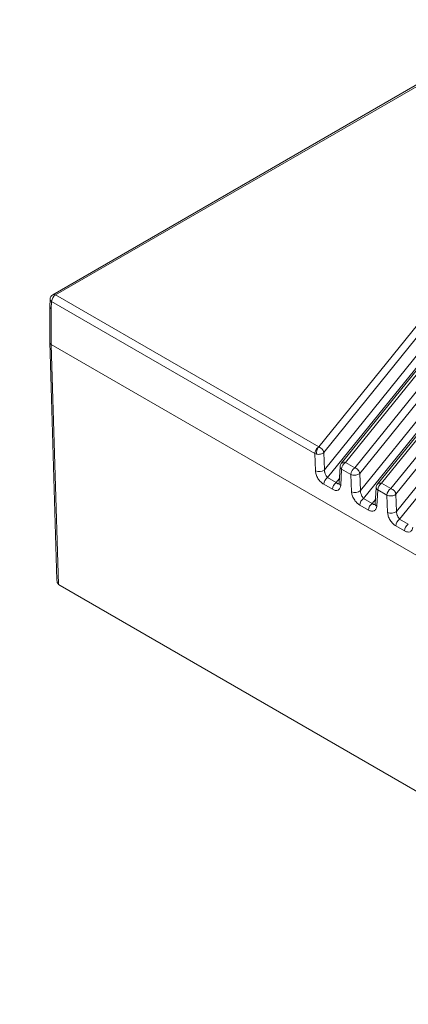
# Model space of a CAD drawing. Header units: millimetres. Extents: x 0 to 420, y 0 to 297.
# Tile 3 of 15: x 117 to 153, y 47 to 137. Entities that reach past the tile are written whole.
import ezdxf

# ---------------------------------------------------------------- set-up
doc = ezdxf.new("R2010")
doc.units = ezdxf.units.MM
doc.layers.add('文字层', color=3, linetype='Continuous', lineweight=25)
doc.styles.add('SLDTEXTSTYLE0', font='TXT', dxfattribs={"width": 0.7, "bigfont": 'bigfont'})
doc.styles.add('SLDTEXTSTYLE1', font='TXT', dxfattribs={"width": 0.7})

# ---------------------------------------------------------------- blocks, each defined once
blk = doc.blocks.new('SW_NOTE_0')
at = {"layer": '文字层', "color": 0, "char_height": 3.5, "attachment_point": 1}
for s, insert, style in [('技术要求：', (0, 4.512), 'SLDTEXTSTYLE0'), ('1.尖角锐边倒钝，去除毛刺飞边；', (0, -0.488), 'SLDTEXTSTYLE0'), ('2.未注圆角半径RX；', (0, -5.488), 'SLDTEXTSTYLE0'), ('3.', (0, -10.488), 'SLDTEXTSTYLE1')]:
    blk.add_mtext(s, dxfattribs=dict(at, insert=insert, style=style))

msp = doc.modelspace()

# ---------------------------------------------------------------- linework, layer by layer
at = {"color": 7, "linetype": 'Continuous', "lineweight": 18}
for p, q in [((163.738, 136.527), (120.342, 111.475)), ((120.592, 111.451), (163.988, 136.503)), ((172.175, 131.777), (144.574, 97.606)), ((172.627, 131.268), (145.026, 97.098)), ((174.226, 130.274), (146.612, 96.088)), ((147.013, 96.198), (174.615, 130.368)), ((145.085, 95.525), (172.715, 129.731)), ((175.459, 129.881), (147.858, 95.71)), ((175.911, 129.372), (148.31, 95.202)), ((173.021, 129.042), (145.376, 94.817)), ((177.51, 128.378), (149.896, 94.192)), ((150.298, 94.302), (177.899, 128.472)), ((148.369, 93.629), (175.999, 127.835)), ((178.743, 127.985), (151.142, 93.815)), ((179.196, 127.476), (151.594, 93.306)), ((176.305, 127.146), (148.66, 92.921)), ((151.653, 91.733), (179.283, 125.939)), ((179.59, 125.25), (151.944, 91.025)), ((144.574, 97.606), (120.592, 111.451)), ((120.092, 111.065), (120.061, 110.386)), ((120.062, 110.416), (120.062, 107.138)), ((120.209, 110.194), (120.238, 110.845)), ((120.238, 110.845), (144.22, 97.001)), ((120.208, 106.951), (120.209, 110.194)), ((120.062, 107.159), (120.717, 85.479)), ((184.366, 69.914), (120.208, 106.951)), ((120.208, 106.951), (120.869, 85.089)), ((144.22, 97.001), (144.279, 95.428)), ((144.361, 96.952), (144.22, 97.001)), ((144.52, 97.571), (144.574, 97.606)), ((145.085, 95.525), (145.026, 97.098)), ((147.858, 95.71), (147.013, 96.198)), ((146.514, 95.819), (146.427, 94.331)), ((146.572, 94.104), (146.66, 95.593)), ((146.66, 95.593), (147.504, 95.105)), ((147.504, 95.105), (147.563, 93.533)), ((147.881, 95.704), (147.858, 95.71)), ((148.31, 95.202), (148.211, 95.124)), ((148.369, 93.629), (148.31, 95.202)), ((145.023, 94.212), (145.813, 93.755)), ((146.167, 94.36), (145.376, 94.817)), ((151.142, 93.815), (150.298, 94.302)), ((149.798, 93.923), (149.711, 92.435)), ((149.856, 92.208), (149.944, 93.697)), ((149.944, 93.697), (150.788, 93.209)), ((151.165, 93.808), (151.142, 93.815)), ((151.594, 93.306), (151.495, 93.228)), ((151.653, 91.733), (151.594, 93.306)), ((149.451, 92.464), (148.66, 92.921)), ((150.788, 93.209), (150.847, 91.637)), ((148.307, 92.316), (149.098, 91.859)), ((152.735, 90.568), (151.944, 91.025)), ((151.591, 90.42), (152.382, 89.963)), ((121.003, 84.991), (120.869, 85.089)), ((184.696, 48.221), (121.003, 84.991))]:
    msp.add_line(p, q, dxfattribs=at)
at = {"color": 8, "linetype": 'Continuous', "lineweight": 18}
for p, q in [((146.167, 94.36), (146.449, 94.709)), ((149.451, 92.464), (149.733, 92.814))]:
    msp.add_line(p, q, dxfattribs=at)
at = {"color": 7, "linetype": 'Continuous', "lineweight": 18}
for centre, radius, start, end in [((120.592, 111.042), 0.5, 119.99731, 177.31562), ((121.008, 110.802), 0.77, 122.65226, 176.77035), ((145.528, 96.983), 1.167, 149.75435, 181.49844), ((144.422, 97.016), 0.609, 7.68708, 75.62218), ((147.013, 95.79), 0.5, 141.23431, 176.64892), ((147.429, 95.549), 0.77, 122.65226, 176.77035), ((144.605, 96.112), 0.758, 244.44854, 309.20477), ((148.273, 95.062), 0.77, 122.65226, 176.77035), ((145.792, 94.168), 0.77, 122.65226, 176.77035), ((146.583, 93.712), 0.77, 122.65226, 176.77035), ((150.298, 93.894), 0.5, 141.23431, 176.64892), ((150.713, 93.653), 0.77, 122.65226, 176.77035), ((147.89, 94.216), 0.758, 244.44854, 309.20477), ((151.557, 93.166), 0.77, 122.65226, 176.77035), ((149.076, 92.272), 0.77, 122.65226, 176.77035), ((149.867, 91.816), 0.77, 122.65226, 176.77035), ((151.174, 92.321), 0.758, 244.44854, 309.20477), ((152.36, 90.376), 0.77, 122.65226, 176.77035), ((153.151, 89.92), 0.77, 122.65226, 176.77035)]:
    msp.add_arc(centre, radius, start, end, dxfattribs=at)
at = {"color": 8, "linetype": 'Continuous', "lineweight": 18}
for centre, radius, start, end in [((120.446, 111.251), 0.247, 53.82896, 114.86058), ((146.689, 94.339), 0.262, 181.89024, 243.63221), ((149.973, 92.443), 0.262, 181.89024, 243.63221)]:
    msp.add_arc(centre, radius, start, end, dxfattribs=at)
at = {"color": 7, "linetype": 'Continuous', "lineweight": 18}
for points, knots in [([(120.065, 110.407), (120.064, 110.395), (120.062, 110.363), (120.084, 110.309), (120.13, 110.247), (120.182, 110.212), (120.209, 110.194)], [0, 0, 0, 0, 0.1502723, 0.4170132, 0.7002596, 1, 1, 1, 1]), ([(120.208, 106.951), (120.175, 106.973), (120.104, 107.022), (120.063, 107.095), (120.064, 107.139), (120.065, 107.15)], [0, 0, 0, 0, 0.397488, 0.86281, 1, 1, 1, 1]), ([(144.279, 95.428), (144.292, 95.32), (144.321, 95.091), (144.497, 94.726), (144.742, 94.406), (144.931, 94.275), (145.023, 94.212)], [0, 0, 0, 0, 0.2336849, 0.4902221, 0.7528351, 1, 1, 1, 1]), ([(145.376, 94.817), (145.368, 94.826), (145.356, 94.839), (145.343, 94.854), (145.339, 94.859), (145.338, 94.86), (145.338, 94.861), (145.338, 94.861), (145.338, 94.861), (145.326, 94.876), (145.287, 94.926), (145.229, 95.02), (145.174, 95.138), (145.133, 95.248), (145.106, 95.349), (145.089, 95.443), (145.086, 95.498), (145.085, 95.525)], [0, 0, 0, 0, 0.0582807, 0.0874579, 0.0911068, 0.0929314, 0.0931594, 0.0932735, 0.0932877, 0.0933185, 0.1813361, 0.3750482, 0.5320478, 0.6626839, 0.7833521, 0.8952793, 1, 1, 1, 1]), ([(146.427, 94.331), (146.426, 94.318), (146.424, 94.299), (146.427, 94.301), (146.427, 94.302)], [0, 0, 0, 0, 0.697927, 1, 1, 1, 1]), ([(145.813, 93.755), (145.905, 93.713), (146.093, 93.626), (146.303, 93.655), (146.435, 93.744), (146.533, 93.87), (146.557, 94.012), (146.572, 94.104)], [0, 0, 0, 0, 0.247361, 0.509282, 0.638386, 0.76634, 1, 1, 1, 1]), ([(147.563, 93.533), (147.576, 93.424), (147.606, 93.195), (147.781, 92.83), (148.027, 92.51), (148.215, 92.379), (148.307, 92.316)], [0, 0, 0, 0, 0.233685, 0.490222, 0.752835, 1, 1, 1, 1]), ([(148.66, 92.921), (148.652, 92.93), (148.64, 92.943), (148.627, 92.958), (148.623, 92.963), (148.622, 92.964), (148.622, 92.965), (148.622, 92.965), (148.622, 92.965), (148.61, 92.98), (148.571, 93.03), (148.513, 93.124), (148.458, 93.242), (148.418, 93.352), (148.39, 93.453), (148.373, 93.547), (148.37, 93.602), (148.369, 93.629)], [0, 0, 0, 0, 0.0582807, 0.0874579, 0.0911068, 0.0929314, 0.0931595, 0.0932735, 0.0932877, 0.0933185, 0.1813361, 0.3750482, 0.5320478, 0.6626839, 0.7833521, 0.8952793, 1, 1, 1, 1]), ([(149.711, 92.435), (149.71, 92.422), (149.708, 92.403), (149.711, 92.405), (149.712, 92.406)], [0, 0, 0, 0, 0.697927, 1, 1, 1, 1]), ([(149.098, 91.859), (149.189, 91.817), (149.377, 91.73), (149.587, 91.759), (149.719, 91.848), (149.817, 91.974), (149.841, 92.116), (149.856, 92.208)], [0, 0, 0, 0, 0.247361, 0.509282, 0.638386, 0.76634, 1, 1, 1, 1]), ([(150.847, 91.637), (150.861, 91.528), (150.89, 91.299), (151.065, 90.934), (151.311, 90.614), (151.499, 90.483), (151.591, 90.42)], [0, 0, 0, 0, 0.233685, 0.490222, 0.752835, 1, 1, 1, 1]), ([(151.944, 91.025), (151.936, 91.034), (151.924, 91.047), (151.912, 91.062), (151.907, 91.068), (151.906, 91.069), (151.906, 91.069), (151.906, 91.069), (151.906, 91.069), (151.894, 91.084), (151.855, 91.134), (151.798, 91.228), (151.742, 91.347), (151.702, 91.456), (151.674, 91.557), (151.657, 91.651), (151.654, 91.706), (151.653, 91.733)], [0, 0, 0, 0, 0.058281, 0.087458, 0.091107, 0.092931, 0.093159, 0.093273, 0.093288, 0.093319, 0.181336, 0.375048, 0.532048, 0.662684, 0.783352, 0.895279, 1, 1, 1, 1]), ([(152.382, 89.963), (152.473, 89.921), (152.661, 89.834), (152.871, 89.863), (153.003, 89.952), (153.101, 90.078), (153.125, 90.221), (153.141, 90.312)], [0, 0, 0, 0, 0.247361, 0.509282, 0.638386, 0.76634, 1, 1, 1, 1]), ([(120.726, 85.48), (120.729, 85.408), (120.734, 85.296), (120.796, 85.166), (120.846, 85.114), (120.869, 85.089)], [0, 0, 0, 0, 0.483291, 0.753493, 1, 1, 1, 1])]:
    msp.add_open_spline(points, degree=3, knots=knots, dxfattribs=at)
at = {"color": 8, "linetype": 'Continuous', "lineweight": 18}
for points, knots in [([(120.238, 110.845), (120.199, 110.877), (120.12, 110.939), (120.08, 111.023), (120.094, 111.063), (120.095, 111.066)], [0, 0, 0, 0, 0.482103, 0.964206, 1, 1, 1, 1]), ([(147.013, 96.198), (146.956, 96.207), (146.843, 96.226), (146.704, 96.186), (146.652, 96.124), (146.63, 96.099)], [0, 0, 0, 0, 0.367497, 0.734994, 1, 1, 1, 1]), ([(146.66, 95.593), (146.628, 95.617), (146.563, 95.666), (146.516, 95.747), (146.518, 95.798), (146.519, 95.818)], [0, 0, 0, 0, 0.373277, 0.746553, 1, 1, 1, 1]), ([(146.438, 94.313), (146.431, 94.302), (146.414, 94.275), (146.361, 94.25), (146.277, 94.262), (146.203, 94.328), (146.167, 94.36)], [0, 0, 0, 0, 0.1200754, 0.2912054, 0.6495414, 1, 1, 1, 1]), ([(150.298, 94.302), (150.241, 94.311), (150.127, 94.33), (149.988, 94.29), (149.936, 94.229), (149.914, 94.203)], [0, 0, 0, 0, 0.367497, 0.734994, 1, 1, 1, 1]), ([(149.944, 93.697), (149.912, 93.721), (149.847, 93.77), (149.8, 93.851), (149.802, 93.902), (149.803, 93.922)], [0, 0, 0, 0, 0.373277, 0.746553, 1, 1, 1, 1]), ([(149.722, 92.417), (149.715, 92.406), (149.698, 92.38), (149.645, 92.354), (149.561, 92.366), (149.487, 92.432), (149.451, 92.464)], [0, 0, 0, 0, 0.120075, 0.291205, 0.649541, 1, 1, 1, 1])]:
    msp.add_open_spline(points, degree=3, knots=knots, dxfattribs=at)
at = {"color": 7, "linetype": 'Continuous', "lineweight": 18}
for points in [[(144.22, 97.001), (144.225, 97.052), (144.235, 97.153), (144.302, 97.315), (144.399, 97.465), (144.48, 97.535), (144.52, 97.571)], [(145.026, 97.098), (144.991, 97.067), (144.922, 97.006), (144.748, 96.947), (144.549, 96.924), (144.424, 96.943), (144.361, 96.952)], [(148.211, 95.124), (148.159, 95.101), (148.056, 95.055), (147.857, 95.031), (147.659, 95.044), (147.556, 95.085), (147.504, 95.105)], [(148.31, 95.202), (148.301, 95.254), (148.284, 95.358), (148.184, 95.509), (148.046, 95.636), (147.936, 95.681), (147.881, 95.704)], [(151.594, 93.306), (151.585, 93.358), (151.568, 93.462), (151.468, 93.613), (151.33, 93.74), (151.22, 93.785), (151.165, 93.808)], [(151.495, 93.228), (151.443, 93.205), (151.34, 93.159), (151.142, 93.135), (150.943, 93.148), (150.84, 93.189), (150.788, 93.209)]]:
    msp.add_open_spline(points, degree=3, dxfattribs=at)

# ---------------------------------------------------------------- block references
at = {"layer": '文字层'}
msp.add_blockref('SW_NOTE_0', (60.897, 59.11), dxfattribs=at)

doc.saveas('drawing.dxf')
